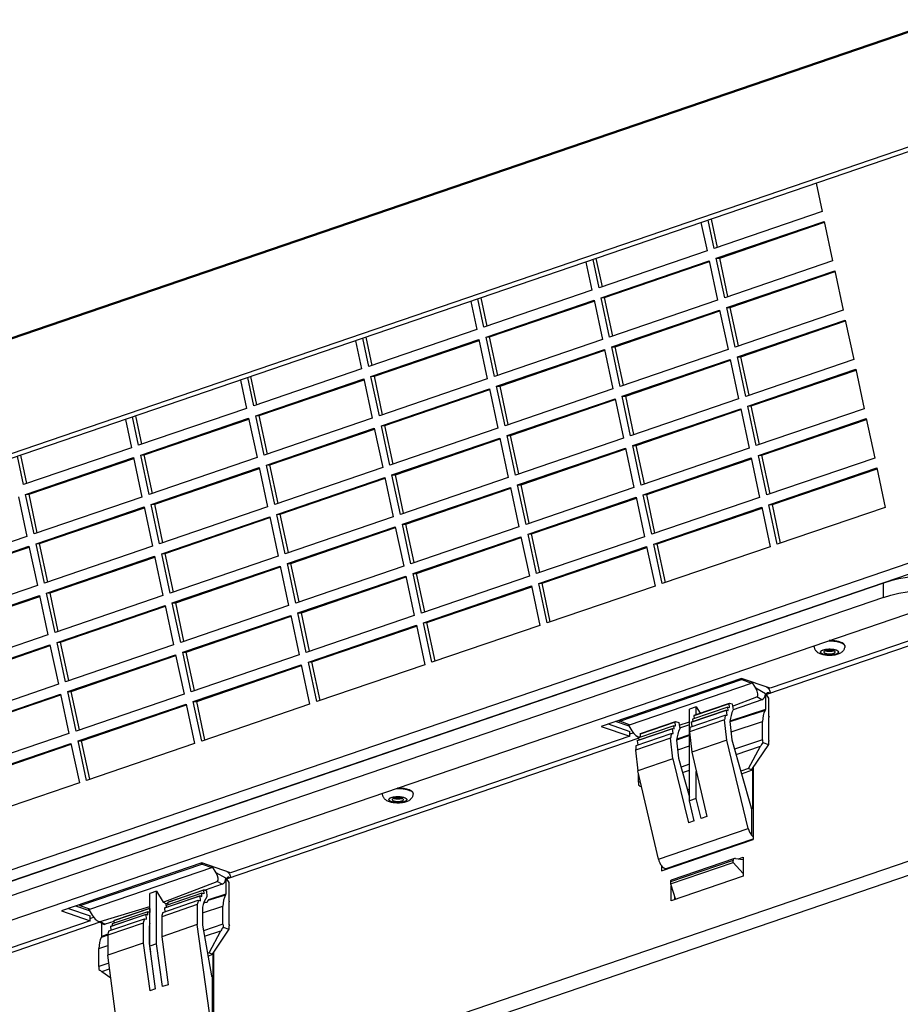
# Model space of a CAD drawing. Header units: inches. Extents: x 0 to 56.7, y 0 to 36.7.
# Tile 12 of 14: x 34.6 to 41.4, y 22.9 to 30.5. Entities that reach past the tile are written whole.
import ezdxf

# ---------------------------------------------------------------- set-up
doc = ezdxf.new("R2010")
doc.units = ezdxf.units.IN
doc.header["$LTSCALE"] = 3.116667
doc.header["$MEASUREMENT"] = 0
doc.layers.get('0').update_dxf_attribs({"linetype": 'CONTINUOUS'})

msp = doc.modelspace()

# ---------------------------------------------------------------- linework, layer by layer
at = {"color": 7, "linetype": 'Continuous'}
for p, q in [((41.7219, 30.4709), (30.7148, 26.7063)), ((30.7383, 26.7226), (41.7364, 30.4841)), ((41.7219, 29.5831), (29.07, 25.2559)), ((41.7441, 29.5532), (29.0922, 25.226)), ((40.7625, 29.2175), (40.8092, 28.9985)), ((40.8092, 28.9985), (39.974, 28.7129)), ((39.8716, 28.9128), (39.9183, 28.6939)), ((39.974, 28.7129), (39.9273, 28.9318)), ((39.9992, 28.7215), (39.9525, 28.9404)), ((39.9903, 28.6366), (40.8255, 28.9222)), ((40.0169, 28.6383), (40.8277, 28.9156)), ((40.8255, 28.9222), (40.8906, 28.6169)), ((39.9183, 28.6939), (39.0832, 28.4082)), ((38.9808, 28.6081), (39.0275, 28.3892)), ((39.0832, 28.4082), (39.0365, 28.6272)), ((39.1083, 28.4168), (39.0616, 28.6358)), ((39.0994, 28.3319), (39.9346, 28.6175)), ((39.1261, 28.3336), (39.9369, 28.6109)), ((39.9346, 28.6175), (39.9997, 28.3122)), ((39.9903, 28.6366), (40.0169, 28.6383)), ((40.0554, 28.3313), (39.9903, 28.6366)), ((40.0806, 28.3399), (40.0169, 28.6383)), ((40.8906, 28.6169), (40.0554, 28.3313)), ((40.0717, 28.2549), (40.9068, 28.5406)), ((40.0983, 28.2567), (40.9091, 28.534)), ((40.9068, 28.5406), (40.972, 28.2353)), ((39.0275, 28.3892), (38.1923, 28.1035)), ((38.09, 28.3034), (38.1366, 28.0845)), ((38.1923, 28.1035), (38.1456, 28.3225)), ((38.2175, 28.1121), (38.1708, 28.3311)), ((38.2086, 28.0272), (39.0438, 28.3128)), ((38.2352, 28.0289), (39.046, 28.3062)), ((39.0438, 28.3128), (39.1089, 28.0075)), ((39.0994, 28.3319), (39.1261, 28.3336)), ((39.1646, 28.0266), (39.0994, 28.3319)), ((39.1897, 28.0352), (39.1261, 28.3336)), ((39.9997, 28.3122), (39.1646, 28.0266)), ((39.1808, 27.9503), (40.016, 28.2359)), ((39.2075, 27.952), (40.0183, 28.2293)), ((40.016, 28.2359), (40.0811, 27.9306)), ((40.0717, 28.2549), (40.0983, 28.2567)), ((40.1368, 27.9496), (40.0717, 28.2549)), ((40.1619, 27.9582), (40.0983, 28.2567)), ((40.972, 28.2353), (40.1368, 27.9496)), ((40.1531, 27.8733), (40.9882, 28.159)), ((40.1797, 27.875), (40.9905, 28.1523)), ((40.9882, 28.159), (41.0534, 27.8537)), ((38.1366, 28.0845), (37.3015, 27.7988)), ((37.1991, 27.9987), (37.2458, 27.7798)), ((37.3015, 27.7988), (37.2548, 28.0178)), ((37.3266, 27.8074), (37.2799, 28.0264)), ((37.3178, 27.7225), (38.1529, 28.0082)), ((37.3444, 27.7242), (38.1552, 28.0015)), ((38.1529, 28.0082), (38.218, 27.7029)), ((38.2086, 28.0272), (38.2352, 28.0289)), ((38.2737, 27.7219), (38.2086, 28.0272)), ((38.2989, 27.7305), (38.2352, 28.0289)), ((39.1089, 28.0075), (38.2737, 27.7219)), ((38.29, 27.6456), (39.1252, 27.9312)), ((38.3166, 27.6473), (39.1274, 27.9246)), ((39.1252, 27.9312), (39.1903, 27.6259)), ((39.1808, 27.9503), (39.2075, 27.952)), ((39.246, 27.645), (39.1808, 27.9503)), ((39.2711, 27.6536), (39.2075, 27.952)), ((40.0811, 27.9306), (39.246, 27.645)), ((39.2622, 27.5686), (40.0974, 27.8543)), ((39.2889, 27.5703), (40.0997, 27.8477)), ((40.0974, 27.8543), (40.1625, 27.549)), ((40.1531, 27.8733), (40.1797, 27.875)), ((40.2182, 27.568), (40.1531, 27.8733)), ((40.2433, 27.5766), (40.1797, 27.875)), ((41.0534, 27.8537), (40.2182, 27.568)), ((37.2458, 27.7798), (36.4106, 27.4942)), ((40.2345, 27.4917), (41.0696, 27.7773)), ((40.2611, 27.4934), (41.0719, 27.7707)), ((41.0696, 27.7773), (41.1347, 27.472)), ((36.3083, 27.6941), (36.355, 27.4751)), ((36.4106, 27.4942), (36.3639, 27.7131)), ((36.4358, 27.5028), (36.3891, 27.7217)), ((36.4269, 27.4178), (37.2621, 27.7035)), ((36.4535, 27.4195), (37.2643, 27.6969)), ((37.2621, 27.7035), (37.3272, 27.3982)), ((37.3178, 27.7225), (37.3444, 27.7242)), ((37.3829, 27.4172), (37.3178, 27.7225)), ((37.408, 27.4258), (37.3444, 27.7242)), ((38.218, 27.7029), (37.3829, 27.4172)), ((37.3992, 27.3409), (38.2343, 27.6265)), ((37.4258, 27.3426), (38.2366, 27.6199)), ((38.2343, 27.6265), (38.2994, 27.3212)), ((38.29, 27.6456), (38.3166, 27.6473)), ((38.3551, 27.3403), (38.29, 27.6456)), ((38.3803, 27.3489), (38.3166, 27.6473)), ((39.1903, 27.6259), (38.3551, 27.3403)), ((38.3714, 27.2639), (39.2066, 27.5496)), ((38.398, 27.2657), (39.2088, 27.543)), ((39.2066, 27.5496), (39.2717, 27.2443)), ((39.2622, 27.5686), (39.2889, 27.5703)), ((39.3273, 27.2633), (39.2622, 27.5686)), ((39.3525, 27.2719), (39.2889, 27.5703)), ((40.1625, 27.549), (39.3273, 27.2633)), ((36.355, 27.4751), (35.5198, 27.1895)), ((39.3436, 27.187), (40.1788, 27.4726)), ((39.3702, 27.1887), (40.1811, 27.466)), ((40.1788, 27.4726), (40.2439, 27.1673)), ((40.2345, 27.4917), (40.2611, 27.4934)), ((40.2996, 27.1864), (40.2345, 27.4917)), ((40.3247, 27.195), (40.2611, 27.4934)), ((41.1347, 27.472), (40.2996, 27.1864)), ((35.4174, 27.3894), (35.4641, 27.1704)), ((35.5198, 27.1895), (35.4731, 27.4084)), ((35.5449, 27.1981), (35.4983, 27.417)), ((35.5361, 27.1131), (36.3712, 27.3988)), ((35.5627, 27.1149), (36.3735, 27.3922)), ((36.3712, 27.3988), (36.4364, 27.0935)), ((36.4269, 27.4178), (36.4535, 27.4195)), ((36.492, 27.1125), (36.4269, 27.4178)), ((36.5172, 27.1211), (36.4535, 27.4195)), ((37.3272, 27.3982), (36.492, 27.1125)), ((40.3159, 27.1101), (41.151, 27.3957)), ((40.3425, 27.1118), (41.1533, 27.3891)), ((41.151, 27.3957), (41.2161, 27.0904)), ((36.5083, 27.0362), (37.3435, 27.3218)), ((36.5349, 27.0379), (37.3457, 27.3152)), ((37.3435, 27.3218), (37.4086, 27.0165)), ((37.3992, 27.3409), (37.4258, 27.3426)), ((37.4643, 27.0356), (37.3992, 27.3409)), ((37.4894, 27.0442), (37.4258, 27.3426)), ((38.2994, 27.3212), (37.4643, 27.0356)), ((37.4805, 26.9593), (38.3157, 27.2449)), ((37.5072, 26.961), (38.318, 27.2383)), ((38.3157, 27.2449), (38.3808, 26.9396)), ((38.3714, 27.2639), (38.398, 27.2657)), ((38.4365, 26.9586), (38.3714, 27.2639)), ((38.4617, 26.9672), (38.398, 27.2657)), ((39.2717, 27.2443), (38.4365, 26.9586)), ((35.4641, 27.1704), (34.629, 26.8848)), ((38.4528, 26.8823), (39.2879, 27.168)), ((38.4794, 26.884), (39.2902, 27.1613)), ((39.2879, 27.168), (39.3531, 26.8627)), ((39.3436, 27.187), (39.3702, 27.1887)), ((39.4087, 26.8817), (39.3436, 27.187)), ((39.4339, 26.8903), (39.3702, 27.1887)), ((40.2439, 27.1673), (39.4087, 26.8817)), ((34.629, 26.8848), (34.5823, 27.1037)), ((34.6541, 26.8934), (34.6074, 27.1123)), ((34.6452, 26.8085), (35.4804, 27.0941)), ((34.6719, 26.8102), (35.4827, 27.0875)), ((35.4804, 27.0941), (35.5455, 26.7888)), ((35.5361, 27.1131), (35.5627, 27.1149)), ((35.6012, 26.8078), (35.5361, 27.1131)), ((35.6263, 26.8164), (35.5627, 27.1149)), ((36.4364, 27.0935), (35.6012, 26.8078)), ((39.425, 26.8054), (40.2602, 27.091)), ((39.4516, 26.8071), (40.2624, 27.0844)), ((40.2602, 27.091), (40.3253, 26.7857)), ((40.3159, 27.1101), (40.3425, 27.1118)), ((40.381, 26.8047), (40.3159, 27.1101)), ((40.4061, 26.8134), (40.3425, 27.1118)), ((41.2161, 27.0904), (40.381, 26.8047)), ((35.6175, 26.7315), (36.4526, 27.0172)), ((35.6441, 26.7332), (36.4549, 27.0105)), ((36.4526, 27.0172), (36.5177, 26.7119)), ((36.5083, 27.0362), (36.5349, 27.0379)), ((36.5734, 26.7309), (36.5083, 27.0362)), ((36.5986, 26.7395), (36.5349, 27.0379)), ((37.4086, 27.0165), (36.5734, 26.7309)), ((40.3973, 26.7284), (41.2324, 27.0141)), ((40.4239, 26.7301), (41.2347, 27.0074)), ((41.2324, 27.0141), (41.2975, 26.7088)), ((36.5897, 26.6546), (37.4249, 26.9402)), ((36.6163, 26.6563), (37.4271, 26.9336)), ((37.4249, 26.9402), (37.49, 26.6349)), ((37.4805, 26.9593), (37.5072, 26.961)), ((37.5457, 26.654), (37.4805, 26.9593)), ((37.5708, 26.6626), (37.5072, 26.961)), ((38.3808, 26.9396), (37.5457, 26.654)), ((37.5619, 26.5776), (38.3971, 26.8633)), ((37.5886, 26.5793), (38.3994, 26.8566)), ((38.3971, 26.8633), (38.4622, 26.558)), ((38.4528, 26.8823), (38.4794, 26.884)), ((38.5179, 26.577), (38.4528, 26.8823)), ((38.543, 26.5856), (38.4794, 26.884)), ((39.3531, 26.8627), (38.5179, 26.577)), ((34.5896, 26.7894), (34.6547, 26.4841)), ((34.6452, 26.8085), (34.6719, 26.8102)), ((34.7103, 26.5032), (34.6452, 26.8085)), ((34.7355, 26.5118), (34.6719, 26.8102)), ((35.5455, 26.7888), (34.7103, 26.5032)), ((38.5342, 26.5007), (39.3693, 26.7863)), ((38.5608, 26.5024), (39.3716, 26.7797)), ((39.3693, 26.7863), (39.4345, 26.481)), ((39.425, 26.8054), (39.4516, 26.8071)), ((39.4901, 26.5001), (39.425, 26.8054)), ((39.5153, 26.5087), (39.4516, 26.8071)), ((40.3253, 26.7857), (39.4901, 26.5001)), ((34.7266, 26.4268), (35.5618, 26.7125)), ((34.7532, 26.4285), (35.5641, 26.7059)), ((35.5618, 26.7125), (35.6269, 26.4072)), ((35.6175, 26.7315), (35.6441, 26.7332)), ((35.6826, 26.4262), (35.6175, 26.7315)), ((35.7077, 26.4348), (35.6441, 26.7332)), ((36.5177, 26.7119), (35.6826, 26.4262)), ((39.5064, 26.4237), (40.3416, 26.7094)), ((39.533, 26.4254), (40.3438, 26.7028)), ((40.3416, 26.7094), (40.4067, 26.4041)), ((40.3973, 26.7284), (40.4239, 26.7301)), ((40.4624, 26.4231), (40.3973, 26.7284)), ((40.4875, 26.4317), (40.4239, 26.7301)), ((41.2975, 26.7088), (40.4624, 26.4231)), ((35.6989, 26.3499), (36.534, 26.6355)), ((35.7255, 26.3516), (36.5363, 26.6289)), ((36.534, 26.6355), (36.5991, 26.3302)), ((36.5897, 26.6546), (36.6163, 26.6563)), ((36.6548, 26.3493), (36.5897, 26.6546)), ((36.68, 26.3579), (36.6163, 26.6563)), ((37.49, 26.6349), (36.6548, 26.3493)), ((36.6711, 26.2729), (37.5063, 26.5586)), ((36.6977, 26.2747), (37.5085, 26.552)), ((37.5063, 26.5586), (37.5714, 26.2533)), ((37.5619, 26.5776), (37.5886, 26.5793)), ((37.6271, 26.2723), (37.5619, 26.5776)), ((37.6522, 26.2809), (37.5886, 26.5793)), ((38.4622, 26.558), (37.6271, 26.2723)), ((34.6547, 26.4841), (33.8195, 26.1985)), ((37.6433, 26.196), (38.4785, 26.4816)), ((37.67, 26.1977), (38.4808, 26.475)), ((38.4785, 26.4816), (38.5436, 26.1763)), ((38.5342, 26.5007), (38.5608, 26.5024)), ((38.5993, 26.1954), (38.5342, 26.5007)), ((38.6244, 26.204), (38.5608, 26.5024)), ((39.4345, 26.481), (38.5993, 26.1954)), ((33.8358, 26.1221), (34.6709, 26.4078)), ((33.8624, 26.1239), (34.6732, 26.4012)), ((34.6709, 26.4078), (34.7361, 26.1025)), ((34.7266, 26.4268), (34.7532, 26.4285)), ((34.7917, 26.1215), (34.7266, 26.4268)), ((34.8169, 26.1301), (34.7532, 26.4285)), ((35.6269, 26.4072), (34.7917, 26.1215)), ((38.6156, 26.1191), (39.4507, 26.4047)), ((38.6422, 26.1208), (39.453, 26.3981)), ((39.4507, 26.4047), (39.5158, 26.0994)), ((39.5064, 26.4237), (39.533, 26.4254)), ((39.5715, 26.1184), (39.5064, 26.4237)), ((39.5967, 26.127), (39.533, 26.4254)), ((40.4067, 26.4041), (39.5715, 26.1184)), ((32.3052, 23.1418), (41.6325, 26.332)), ((34.808, 26.0452), (35.6432, 26.3308)), ((34.8346, 26.0469), (35.6454, 26.3242)), ((35.6432, 26.3308), (35.7083, 26.0255)), ((35.6989, 26.3499), (35.7255, 26.3516)), ((35.764, 26.0446), (35.6989, 26.3499)), ((35.7891, 26.0532), (35.7255, 26.3516)), ((36.5991, 26.3302), (35.764, 26.0446)), ((41.6736, 26.2572), (32.3706, 23.0754)), ((35.7803, 25.9683), (36.6154, 26.2539)), ((35.8069, 25.97), (36.6177, 26.2473)), ((36.6154, 26.2539), (36.6805, 25.9486)), ((36.6711, 26.2729), (36.6977, 26.2747)), ((36.7362, 25.9676), (36.6711, 26.2729)), ((36.7614, 25.9762), (36.6977, 26.2747)), ((37.5714, 26.2533), (36.7362, 25.9676)), ((36.7525, 25.8913), (37.5877, 26.177)), ((36.7791, 25.893), (37.5899, 26.1703)), ((37.5877, 26.177), (37.6528, 25.8716)), ((37.6433, 26.196), (37.67, 26.1977)), ((37.7084, 25.8907), (37.6433, 26.196)), ((37.7336, 25.8993), (37.67, 26.1977)), ((38.5436, 26.1763), (37.7084, 25.8907)), ((41.2838, 26.1223), (32.7652, 23.2087)), ((34.7361, 26.1025), (33.9009, 25.8168)), ((37.7247, 25.8144), (38.5599, 26.1)), ((37.7513, 25.8161), (38.5622, 26.0934)), ((38.5599, 26.1), (38.625, 25.7947)), ((38.6156, 26.1191), (38.6422, 26.1208)), ((38.6807, 25.8137), (38.6156, 26.1191)), ((38.7058, 25.8223), (38.6422, 26.1208)), ((39.5158, 26.0994), (38.6807, 25.8137)), ((41.2838, 26.0113), (41.2838, 26.1223)), ((41.2838, 26.0113), (32.7652, 23.0977)), ((33.9172, 25.7405), (34.7523, 26.0262)), ((33.9438, 25.7422), (34.7546, 26.0195)), ((34.7523, 26.0262), (34.8175, 25.7208)), ((34.808, 26.0452), (34.8346, 26.0469)), ((34.8731, 25.7399), (34.808, 26.0452)), ((34.8983, 25.7485), (34.8346, 26.0469)), ((35.7083, 26.0255), (34.8731, 25.7399)), ((34.8894, 25.6636), (35.7246, 25.9492)), ((34.916, 25.6653), (35.7268, 25.9426)), ((35.7246, 25.9492), (35.7897, 25.6439)), ((35.7803, 25.9683), (35.8069, 25.97)), ((35.8454, 25.6629), (35.7803, 25.9683)), ((35.8705, 25.6716), (35.8069, 25.97)), ((36.6805, 25.9486), (35.8454, 25.6629)), ((33.0435, 23.0025), (41.5622, 25.9161)), ((35.8616, 25.5866), (36.6968, 25.8723)), ((35.8883, 25.5883), (36.6991, 25.8656)), ((36.6968, 25.8723), (36.7619, 25.567)), ((36.7525, 25.8913), (36.7791, 25.893)), ((36.8176, 25.586), (36.7525, 25.8913)), ((36.8428, 25.5946), (36.7791, 25.893)), ((37.6528, 25.8716), (36.8176, 25.586)), ((36.8339, 25.5097), (37.669, 25.7953)), ((36.8605, 25.5114), (37.6713, 25.7887)), ((37.669, 25.7953), (37.7342, 25.49)), ((37.7247, 25.8144), (37.7513, 25.8161)), ((37.7898, 25.5091), (37.7247, 25.8144)), ((37.815, 25.5177), (37.7513, 25.8161)), ((38.625, 25.7947), (37.7898, 25.5091)), ((41.7571, 25.77), (40.4069, 25.3082)), ((34.8175, 25.7208), (33.9823, 25.4352)), ((41.7293, 25.7224), (40.3797, 25.2608)), ((33.9986, 25.3589), (34.8337, 25.6445)), ((34.0252, 25.3606), (34.836, 25.6379)), ((34.8337, 25.6445), (34.8988, 25.3392)), ((34.8894, 25.6636), (34.916, 25.6653)), ((34.9545, 25.3583), (34.8894, 25.6636)), ((34.9797, 25.3669), (34.916, 25.6653)), ((35.7897, 25.6439), (34.9545, 25.3583)), ((40.7481, 25.6348), (40.7481, 25.6367)), ((40.7481, 25.6348), (40.7482, 25.6357)), ((40.7482, 25.6357), (40.7485, 25.6378)), ((40.9153, 25.6734), (40.9075, 25.6745)), ((40.908, 25.6726), (40.9157, 25.6715)), ((40.9372, 25.6671), (40.9437, 25.6653)), ((40.9437, 25.6653), (40.9498, 25.6634)), ((40.9498, 25.6634), (40.9506, 25.6631)), ((40.9506, 25.6631), (40.9514, 25.6628)), ((40.9514, 25.6628), (40.9522, 25.6626)), ((40.9842, 25.6368), (40.9844, 25.6348)), ((40.9844, 25.6348), (40.9844, 25.6367)), ((34.9708, 25.2819), (35.806, 25.5676)), ((34.9974, 25.2836), (35.8082, 25.561)), ((35.806, 25.5676), (35.8711, 25.2623)), ((35.8616, 25.5866), (35.8883, 25.5883)), ((35.9268, 25.2813), (35.8616, 25.5866)), ((35.9519, 25.2899), (35.8883, 25.5883)), ((36.7619, 25.567), (35.9268, 25.2813)), ((40.8175, 25.5719), (40.8161, 25.5724)), ((40.915, 25.6053), (40.9164, 25.6048)), ((35.943, 25.205), (36.7782, 25.4906)), ((35.9697, 25.2067), (36.7805, 25.484)), ((36.7782, 25.4906), (36.8433, 25.1853)), ((36.8339, 25.5097), (36.8605, 25.5114)), ((36.899, 25.2044), (36.8339, 25.5097)), ((36.9241, 25.213), (36.8605, 25.5114)), ((37.7342, 25.49), (36.899, 25.2044)), ((40.1842, 25.3844), (39.0985, 25.013)), ((40.4069, 25.3082), (40.1842, 25.3844)), ((34.8988, 25.3392), (34.0637, 25.0536)), ((39.2433, 25.0537), (40.1842, 25.3755)), ((39.3186, 25.0253), (40.262, 25.3479)), ((40.1842, 25.3755), (40.1808, 25.3813)), ((40.1902, 25.3812), (40.1867, 25.3754)), ((40.1867, 25.3754), (40.262, 25.3479)), ((40.2619, 25.3567), (40.262, 25.3479)), ((40.296, 25.3082), (40.2683, 25.3545)), ((40.3708, 25.2651), (40.296, 25.3082)), ((34.08, 24.9772), (34.9151, 25.2629)), ((34.1066, 24.979), (34.9174, 25.2563)), ((34.9151, 25.2629), (34.9802, 24.9576)), ((34.9708, 25.2819), (34.9974, 25.2836)), ((35.0359, 24.9766), (34.9708, 25.2819)), ((35.0611, 24.9852), (34.9974, 25.2836)), ((35.8711, 25.2623), (35.0359, 24.9766)), ((40.115, 25.1689), (40.303, 25.2415)), ((40.3429, 25.2185), (40.303, 25.2415)), ((40.3708, 25.2651), (40.3708, 25.1429)), ((40.3796, 25.2611), (40.3796, 25.255)), ((40.3796, 25.255), (40.3935, 25.2317)), ((40.3819, 25.2705), (40.3935, 25.2749)), ((40.3935, 25.2749), (40.407, 25.2702)), ((40.3935, 25.2317), (40.3935, 25.0915)), ((35.0522, 24.9003), (35.8874, 25.1859)), ((35.0788, 24.902), (35.8896, 25.1793)), ((35.8874, 25.1859), (35.9525, 24.8806)), ((35.943, 25.205), (35.9697, 25.2067)), ((36.0082, 24.8997), (35.943, 25.205)), ((36.0333, 24.9083), (35.9697, 25.2067)), ((36.8433, 25.1853), (36.0082, 24.8997)), ((39.8344, 25.1652), (39.7824, 25.1475)), ((40.0786, 25.161), (39.8066, 25.068)), ((40.0897, 25.1886), (39.8173, 25.0954)), ((39.8199, 25.1002), (40.0925, 25.1934)), ((39.8344, 25.1051), (39.8344, 25.1652)), ((39.8344, 25.1652), (39.8647, 25.1155)), ((40.0817, 25.137), (40.0786, 25.161)), ((40.0786, 25.161), (40.0931, 25.1592)), ((40.0931, 25.1592), (40.0897, 25.1886)), ((40.0925, 25.1934), (40.112, 25.1874)), ((40.112, 25.1874), (40.1197, 25.14)), ((40.3429, 25.2185), (40.1196, 25.1404)), ((39.7824, 24.4357), (39.7824, 25.1475)), ((39.7877, 25.0077), (40.059, 25.1005)), ((40.0681, 25.1378), (39.7964, 25.0448)), ((39.7966, 25.0455), (40.0683, 25.1384)), ((39.8173, 25.0954), (39.8198, 25.0725)), ((40.059, 25.1005), (40.0746, 25.1003)), ((40.0746, 25.1003), (40.0681, 25.1378)), ((40.0682, 25.1383), (40.0683, 25.1384)), ((40.0682, 25.1381), (40.0682, 25.1382)), ((40.0683, 25.1384), (40.0817, 25.137)), ((40.3708, 25.1429), (40.0959, 25.0538)), ((40.3671, 25.1358), (40.096, 25.0479)), ((40.3671, 25.1358), (40.3708, 25.1429)), ((40.3935, 25.0915), (40.3995, 25.0848)), ((40.3995, 25.0848), (40.3935, 25.0822)), ((40.3935, 25.0822), (40.3935, 24.9065)), ((39.0985, 25.013), (39.3212, 24.9369)), ((39.1526, 25.0315), (39.3212, 24.9739)), ((39.315, 25.014), (39.2098, 25.05)), ((39.2361, 25.059), (39.2429, 25.053)), ((39.2394, 25.0601), (39.2433, 25.0537)), ((39.3186, 25.0253), (39.2433, 25.0528)), ((39.3055, 25.0301), (39.3356, 24.9797)), ((39.6611, 25.0182), (39.389, 24.9251)), ((39.6721, 25.0458), (39.3997, 24.9526)), ((39.4023, 24.9574), (39.6749, 25.0506)), ((39.6642, 24.9942), (39.6611, 25.0182)), ((39.6611, 25.0182), (39.6755, 25.0164)), ((39.6755, 25.0164), (39.6721, 25.0458)), ((39.6749, 25.0506), (39.6994, 25.043)), ((39.6994, 25.043), (39.7073, 24.9945)), ((39.7026, 25.0232), (39.7824, 25.0471)), ((39.7824, 25.0241), (39.7066, 24.9988)), ((40.0544, 25.064), (39.7832, 24.9712)), ((39.7966, 25.0455), (39.7964, 25.0448)), ((39.7964, 25.0448), (39.8018, 25.0125)), ((39.8066, 25.068), (39.8089, 25.0497)), ((40.0715, 24.9053), (40.0544, 25.064)), ((40.0956, 25.0513), (40.111, 24.9089)), ((40.1043, 24.9705), (40.3485, 25.0497)), ((40.3485, 24.9096), (40.3485, 25.0497)), ((34.9802, 24.9576), (34.1451, 24.6719)), ((39.3212, 24.9369), (36.2311, 23.88)), ((39.3212, 24.9369), (39.3212, 24.9739)), ((39.3212, 24.9548), (39.3467, 24.9635)), ((39.3701, 24.8649), (39.6415, 24.9577)), ((39.3932, 24.9266), (39.3762, 24.9364)), ((39.6505, 24.9949), (39.3788, 24.902)), ((39.379, 24.9026), (39.6507, 24.9956)), ((39.3973, 24.9317), (39.4019, 24.9331)), ((39.3973, 24.9317), (39.4013, 24.9294)), ((39.3997, 24.9526), (39.4022, 24.9297)), ((39.6415, 24.9577), (39.657, 24.9574)), ((39.657, 24.9574), (39.6505, 24.9949)), ((39.6506, 24.9955), (39.6507, 24.9956)), ((39.6506, 24.9952), (39.6506, 24.9954)), ((39.6507, 24.9956), (39.6642, 24.9942)), ((39.7824, 24.9427), (39.683, 24.9069)), ((39.7824, 24.9485), (39.6837, 24.9129)), ((39.7832, 24.9712), (39.7997, 24.8123)), ((34.1614, 24.5956), (34.9965, 24.8813)), ((34.188, 24.5973), (34.9988, 24.8746)), ((34.9965, 24.8813), (35.0616, 24.576)), ((35.0522, 24.9003), (35.0788, 24.902)), ((35.1173, 24.595), (35.0522, 24.9003)), ((35.1425, 24.6036), (35.0788, 24.902)), ((35.9525, 24.8806), (35.1173, 24.595)), ((39.39, 24.9223), (36.2038, 23.8326)), ((39.6368, 24.9212), (39.3656, 24.8284)), ((39.379, 24.9026), (39.3788, 24.902)), ((39.3788, 24.902), (39.3842, 24.8697)), ((39.389, 24.9251), (39.3913, 24.9068)), ((39.6539, 24.7624), (39.6368, 24.9212)), ((39.6829, 24.907), (39.6981, 24.7662)), ((39.6912, 24.8304), (39.7824, 24.8633)), ((40.0715, 24.9053), (39.7997, 24.8123)), ((40.2368, 24.2236), (40.0715, 24.9053)), ((40.111, 24.9089), (40.2588, 24.3819)), ((40.3485, 24.9096), (40.1311, 24.8372)), ((40.1428, 24.7953), (40.3328, 24.8586)), ((40.2405, 24.6868), (40.3328, 24.8586)), ((40.3935, 24.8723), (40.2635, 24.6789)), ((40.3495, 24.8873), (40.3935, 24.8723)), ((40.3935, 24.9065), (40.3995, 24.8998)), ((40.3995, 24.8998), (40.3935, 24.8972)), ((40.3935, 24.8972), (40.3935, 24.8723)), ((39.3656, 24.8284), (39.3821, 24.6695)), ((39.7997, 24.8123), (39.916, 24.3142)), ((39.6539, 24.7624), (39.3821, 24.6695)), ((39.6539, 24.7624), (39.7744, 24.2658)), ((39.6981, 24.7662), (39.7824, 24.4658)), ((39.7824, 24.7196), (39.7176, 24.6968)), ((39.5418, 23.9858), (39.3821, 24.6695)), ((39.388, 24.5811), (39.388, 24.6441)), ((39.7293, 24.6551), (39.7824, 24.6738)), ((39.8344, 24.4535), (39.8344, 24.6639)), ((40.2405, 24.6868), (40.1794, 24.6651)), ((40.1845, 24.6468), (40.2696, 24.6768)), ((40.2405, 24.6868), (40.2696, 24.6768)), ((40.2696, 24.6768), (40.2696, 24.381)), ((40.2747, 24.6955), (40.2747, 24.1372)), ((35.0616, 24.576), (34.2265, 24.2903)), ((39.4016, 24.5858), (39.388, 24.5811)), ((37.4075, 24.4931), (37.4079, 24.4952)), ((37.4075, 24.4923), (37.4075, 24.4941)), ((37.4075, 24.4923), (37.4075, 24.4931)), ((37.5746, 24.5309), (37.5668, 24.532)), ((37.5673, 24.5301), (37.575, 24.529)), ((37.5965, 24.5246), (37.603, 24.5228)), ((37.603, 24.5228), (37.6091, 24.5208)), ((37.6091, 24.5208), (37.6099, 24.5205)), ((37.6099, 24.5205), (37.6107, 24.5203)), ((37.6107, 24.5203), (37.6115, 24.52)), ((37.6436, 24.4942), (37.6437, 24.4923)), ((37.6437, 24.4923), (37.6437, 24.4941)), ((39.4107, 24.5432), (39.4115, 24.5435)), ((39.4107, 24.5432), (39.4118, 24.5424)), ((39.7824, 24.5268), (39.7667, 24.5217)), ((39.7716, 24.5042), (39.7824, 24.5078)), ((37.4769, 24.4294), (37.4755, 24.4298)), ((37.5743, 24.4627), (37.5757, 24.4622)), ((39.8344, 24.4535), (39.7824, 24.4357)), ((39.8186, 24.2809), (39.7824, 24.4357)), ((39.8718, 24.2991), (39.8344, 24.4535)), ((40.2696, 24.381), (40.2601, 24.379)), ((40.2635, 24.3757), (40.2635, 24.171)), ((39.8186, 24.2809), (39.7744, 24.2658)), ((39.916, 24.3142), (39.8718, 24.2991)), ((39.5418, 23.9858), (40.2368, 24.2236)), ((39.5648, 23.8944), (40.2747, 24.1372)), ((40.2737, 24.14), (39.5996, 23.9095)), ((33.9344, 21.3916), (41.7293, 24.0576)), ((41.7571, 23.955), (34.0179, 21.3081)), ((36.0084, 23.9561), (34.9227, 23.5848)), ((35.0674, 23.6254), (36.0084, 23.9473)), ((36.0084, 23.9473), (36.005, 23.953)), ((36.2311, 23.88), (36.0084, 23.9561)), ((36.0144, 23.953), (36.0109, 23.9472)), ((36.0109, 23.9472), (36.0862, 23.9197)), ((39.5648, 23.9366), (39.5648, 23.8944)), ((40.1204, 23.9748), (39.6356, 23.809)), ((39.6356, 23.7934), (40.1204, 23.9592)), ((40.1311, 23.9898), (39.64, 23.8218)), ((40.1204, 23.9592), (40.1204, 23.9748)), ((40.1981, 23.8741), (40.1204, 23.9592)), ((40.1397, 23.9906), (40.1981, 23.9833)), ((40.1623, 23.9878), (40.1981, 24)), ((40.1981, 24), (40.1981, 23.8521)), ((35.1427, 23.597), (36.0862, 23.9197)), ((36.0861, 23.9285), (36.0862, 23.9197)), ((36.1202, 23.88), (36.0925, 23.9263)), ((36.1949, 23.8369), (36.1202, 23.88)), ((39.5926, 23.9126), (39.5926, 23.9039)), ((39.5996, 23.9063), (39.5996, 23.9095)), ((35.7103, 23.6522), (36.1272, 23.8133)), ((36.1671, 23.7903), (36.0354, 23.7442)), ((36.1671, 23.7903), (36.1272, 23.8133)), ((36.1949, 23.8369), (36.1949, 23.7146)), ((36.2037, 23.8329), (36.2037, 23.8268)), ((36.2037, 23.8268), (36.2176, 23.8035)), ((36.2061, 23.8423), (36.2176, 23.8466)), ((36.2176, 23.8466), (36.2311, 23.842)), ((36.2176, 23.8035), (36.2176, 23.6632)), ((39.6356, 23.809), (39.6356, 23.7934)), ((39.6356, 23.7934), (39.6739, 23.6727)), ((40.1981, 23.8521), (39.6414, 23.6616)), ((35.6585, 23.737), (35.6066, 23.7193)), ((35.6066, 23.3106), (35.6066, 23.7193)), ((35.6585, 23.3283), (35.6585, 23.737)), ((35.6585, 23.737), (35.7103, 23.6522)), ((36.0087, 23.7206), (35.733, 23.6263)), ((36.0231, 23.7447), (35.7469, 23.6502)), ((35.7501, 23.6542), (36.0264, 23.7487)), ((36.0092, 23.6971), (36.0087, 23.7206)), ((36.0233, 23.716), (36.0087, 23.7206)), ((36.0231, 23.7447), (36.0233, 23.716)), ((36.0264, 23.7487), (36.0458, 23.739)), ((36.0458, 23.739), (36.0484, 23.6924)), ((36.1913, 23.7075), (36.0562, 23.6637)), ((36.1949, 23.7146), (36.0599, 23.6709)), ((36.1913, 23.7075), (36.1949, 23.7146)), ((39.6414, 23.6616), (39.6414, 23.7753)), ((35.0636, 23.6319), (35.0674, 23.6254)), ((35.9731, 23.633), (35.6986, 23.5391)), ((35.7071, 23.5729), (35.9819, 23.6669)), ((35.7341, 23.639), (35.7103, 23.6522)), ((35.9953, 23.7005), (35.72, 23.6064)), ((35.7203, 23.607), (35.9955, 23.7011)), ((35.7469, 23.6434), (35.7341, 23.639)), ((35.7341, 23.6267), (35.7341, 23.639)), ((35.7469, 23.6502), (35.7471, 23.6311)), ((35.9731, 23.633), (35.9731, 23.4783)), ((35.9819, 23.6669), (35.9978, 23.6635)), ((35.9953, 23.7005), (35.9955, 23.7011)), ((35.9978, 23.6635), (35.9953, 23.7005)), ((35.9955, 23.7011), (36.0092, 23.6971)), ((36.0599, 23.6709), (36.0562, 23.6637)), ((36.2176, 23.6632), (36.2237, 23.6565)), ((36.2237, 23.6565), (36.2176, 23.654)), ((36.2176, 23.654), (36.2176, 23.4783)), ((39.6692, 23.6711), (39.6692, 23.6875)), ((34.9227, 23.5848), (35.1454, 23.5086)), ((34.9767, 23.6033), (35.1454, 23.5456)), ((35.1392, 23.5858), (35.034, 23.6218)), ((35.0602, 23.6308), (35.067, 23.6248)), ((35.1427, 23.597), (35.0674, 23.6246)), ((35.1296, 23.6018), (35.1598, 23.5515)), ((35.2214, 23.5035), (35.6066, 23.6189)), ((35.5777, 23.5577), (35.3024, 23.4636)), ((35.3027, 23.4641), (35.5779, 23.5583)), ((35.5911, 23.5778), (35.3154, 23.4835)), ((35.6055, 23.6018), (35.3293, 23.5074)), ((35.3326, 23.5114), (35.6066, 23.6051)), ((35.5777, 23.5577), (35.5779, 23.5583)), ((35.5802, 23.5207), (35.5777, 23.5577)), ((35.5779, 23.5583), (35.5916, 23.5543)), ((35.5916, 23.5543), (35.5911, 23.5778)), ((35.6057, 23.5732), (35.5911, 23.5778)), ((35.6055, 23.6018), (35.6057, 23.5732)), ((35.7203, 23.607), (35.72, 23.6064)), ((35.72, 23.6064), (35.7219, 23.5779)), ((35.733, 23.6263), (35.7333, 23.6114)), ((36.0139, 23.57), (36.1727, 23.6214)), ((36.0139, 23.6127), (36.0139, 23.4738)), ((36.1727, 23.4813), (36.1727, 23.6214)), ((35.1454, 23.5086), (33.7952, 23.0469)), ((35.2209, 23.4964), (33.9344, 23.0564)), ((35.1454, 23.5086), (35.1454, 23.5456)), ((35.1454, 23.5266), (35.1709, 23.5353)), ((35.2465, 23.4816), (35.2003, 23.5082)), ((35.2214, 23.5035), (35.2614, 23.4805)), ((35.2345, 23.3862), (35.2345, 23.4885)), ((35.3293, 23.5032), (35.2614, 23.4805)), ((35.5555, 23.4901), (35.281, 23.3963)), ((35.2896, 23.4301), (35.5643, 23.524)), ((35.3154, 23.4835), (35.3157, 23.4686)), ((35.3293, 23.5074), (35.3295, 23.4883)), ((35.5555, 23.4901), (35.5555, 23.3355)), ((35.5643, 23.524), (35.5802, 23.5207)), ((35.6986, 23.5391), (35.6986, 23.3844)), ((36.1727, 23.4813), (36.0215, 23.431)), ((35.2825, 23.4035), (35.2345, 23.3862)), ((35.3027, 23.4641), (35.3025, 23.4636)), ((35.3025, 23.4636), (35.3043, 23.4351)), ((35.6013, 23.4674), (35.6013, 23.3301)), ((35.6013, 23.4332), (35.6066, 23.4351)), ((35.9731, 23.4783), (35.6986, 23.3844)), ((36.0674, 22.7952), (35.9731, 23.4783)), ((36.0139, 23.4738), (36.0827, 23.0824)), ((36.0291, 23.3878), (36.157, 23.4304)), ((36.0647, 23.2586), (36.157, 23.4304)), ((36.2176, 23.4441), (36.0877, 23.2507)), ((36.1736, 23.4591), (36.2176, 23.4441)), ((36.2176, 23.4783), (36.2237, 23.4716)), ((36.2237, 23.4716), (36.2176, 23.469)), ((36.2176, 23.469), (36.2176, 23.4441)), ((35.2812, 23.3972), (35.2309, 23.3791)), ((35.2345, 23.3862), (35.2309, 23.3791)), ((35.281, 23.3963), (35.281, 23.2416)), ((35.5555, 23.3355), (35.281, 23.2416)), ((35.5555, 23.3355), (35.6067, 22.9648)), ((35.6013, 23.3301), (35.6124, 23.2665)), ((35.6585, 23.3283), (35.6066, 23.3106)), ((35.7041, 22.9981), (35.6585, 23.3283)), ((35.6986, 23.3844), (35.748, 23.0132)), ((35.2122, 23.293), (35.281, 23.3178)), ((35.2122, 23.1528), (35.2122, 23.293)), ((35.6506, 22.9798), (35.6066, 23.3106)), ((35.609, 23.2923), (35.608, 23.2919)), ((36.0647, 23.2586), (36.0525, 23.2543)), ((36.0647, 23.2586), (36.0938, 23.2486)), ((36.0989, 23.2673), (36.0989, 22.709)), ((35.2893, 23.1799), (35.2122, 23.1528)), ((35.3721, 22.5574), (35.281, 23.2416)), ((36.0559, 23.2352), (36.0938, 23.2486)), ((36.0938, 23.2486), (36.0938, 23.0804)), ((35.2349, 23.115), (35.2951, 23.1361)), ((35.2349, 23.115), (35.3044, 23.0659)), ((36.0938, 23.0804), (36.0839, 23.079)), ((36.0877, 23.0751), (36.0877, 22.7452)), ((35.6506, 22.9798), (35.6067, 22.9648)), ((35.748, 23.0132), (35.7041, 22.9981))]:
    msp.add_line(p, q, dxfattribs=at)
for points in [[(42.2304, 26.1223), (42.1736, 26.1396), (42.1126, 26.1544), (42.0468, 26.1668), (41.9775, 26.1766), (41.9055, 26.1836), (41.8317, 26.1879), (41.7571, 26.1893), (41.6825, 26.1879), (41.6087, 26.1836), (41.5367, 26.1766), (41.4675, 26.1668), (41.4016, 26.1544), (41.3406, 26.1396), (41.2838, 26.1223)], [(41.2838, 26.0113), (41.3406, 26.0286), (41.4016, 26.0434), (41.4675, 26.0558), (41.5367, 26.0656), (41.6087, 26.0726), (41.6825, 26.0769), (41.7571, 26.0783), (41.8317, 26.0769), (41.9055, 26.0726), (41.9775, 26.0656), (42.0468, 26.0558), (42.1126, 26.0434), (42.1736, 26.0286), (42.2304, 26.0113)], [(40.8016, 25.5716), (40.7945, 25.5743), (40.7881, 25.5772), (40.7823, 25.5802), (40.7771, 25.5835), (40.7724, 25.587), (40.7681, 25.5906), (40.7643, 25.5945), (40.7609, 25.5984), (40.758, 25.6026), (40.7554, 25.6068), (40.7532, 25.6112), (40.7514, 25.6157), (40.75, 25.6204), (40.749, 25.6251), (40.7484, 25.63), (40.7481, 25.6348)], [(40.9844, 25.6348), (40.9842, 25.6298), (40.9835, 25.6248), (40.9824, 25.6198), (40.9808, 25.6148), (40.9787, 25.61), (40.9762, 25.6052), (40.9732, 25.6005), (40.9696, 25.596), (40.9655, 25.5917), (40.961, 25.5877), (40.956, 25.5839), (40.9504, 25.5803), (40.9442, 25.5771), (40.9374, 25.574), (40.93, 25.5713), (40.9221, 25.5689), (40.9144, 25.567), (40.9067, 25.5655), (40.8992, 25.5643), (40.8917, 25.5634), (40.8842, 25.5627), (40.8767, 25.5623), (40.8692, 25.5621), (40.8617, 25.5621), (40.8543, 25.5623), (40.8468, 25.5628), (40.8394, 25.5635), (40.8319, 25.5645), (40.8244, 25.5657), (40.8169, 25.5673), (40.8093, 25.5692), (40.8016, 25.5716)], [(40.8577, 25.6751), (40.8588, 25.6752), (40.8671, 25.6752), (40.8755, 25.6751), (40.8838, 25.6748), (40.892, 25.6743)], [(40.8914, 25.6762), (40.8831, 25.6767), (40.8747, 25.677), (40.8663, 25.6771), (40.8633, 25.677)], [(40.9075, 25.6745), (40.8995, 25.6754), (40.8914, 25.6762)], [(40.892, 25.6743), (40.9001, 25.6735), (40.908, 25.6726)], [(40.937, 25.669), (40.9301, 25.6707), (40.9228, 25.6721), (40.9153, 25.6734)], [(40.9157, 25.6715), (40.9231, 25.6702), (40.9303, 25.6688), (40.9372, 25.6671)], [(40.9498, 25.6652), (40.9436, 25.6672), (40.937, 25.669)], [(40.9844, 25.6367), (40.9841, 25.6395), (40.9832, 25.6424), (40.9817, 25.6452), (40.9796, 25.648), (40.977, 25.6508), (40.9738, 25.6534), (40.97, 25.656), (40.9657, 25.6585), (40.9608, 25.6609), (40.9555, 25.6631), (40.9498, 25.6652)], [(40.9522, 25.6626), (40.9577, 25.6604), (40.9628, 25.6581), (40.9673, 25.6557), (40.9714, 25.6532), (40.9749, 25.6507), (40.9779, 25.648), (40.9804, 25.6453), (40.9822, 25.6425), (40.9835, 25.6397), (40.9842, 25.6368)], [(40.8161, 25.5724), (40.8124, 25.5739), (40.8091, 25.5754), (40.8062, 25.5771), (40.8036, 25.5788), (40.8015, 25.5806), (40.7998, 25.5824), (40.7985, 25.5843), (40.7977, 25.5862), (40.7974, 25.5881), (40.7975, 25.5901), (40.7981, 25.592), (40.7991, 25.5939), (40.8007, 25.5958), (40.8026, 25.5976), (40.805, 25.5994), (40.8078, 25.601), (40.8109, 25.6026), (40.8145, 25.6041), (40.8183, 25.6055), (40.8225, 25.6068), (40.827, 25.608), (40.8318, 25.609), (40.8368, 25.6099), (40.8419, 25.6106), (40.8473, 25.6112), (40.8527, 25.6117), (40.8583, 25.612), (40.8639, 25.6121), (40.8696, 25.6121), (40.8752, 25.612), (40.8807, 25.6116), (40.8861, 25.6112), (40.8915, 25.6105), (40.8966, 25.6097), (40.9016, 25.6088), (40.9063, 25.6078), (40.9108, 25.6066), (40.915, 25.6053)], [(40.9164, 25.6048), (40.9201, 25.6033), (40.9234, 25.6018), (40.9264, 25.6001), (40.9289, 25.5984), (40.9311, 25.5966), (40.9328, 25.5948), (40.934, 25.5929), (40.9348, 25.591), (40.9351, 25.589), (40.935, 25.5871), (40.9344, 25.5852), (40.9334, 25.5833), (40.9319, 25.5814), (40.9299, 25.5796), (40.9275, 25.5778), (40.9248, 25.5761), (40.9216, 25.5746), (40.9181, 25.5731), (40.9142, 25.5717), (40.91, 25.5704), (40.9055, 25.5692), (40.9007, 25.5682), (40.8958, 25.5673), (40.8906, 25.5665), (40.8853, 25.5659), (40.8798, 25.5655), (40.8742, 25.5652), (40.8686, 25.565), (40.863, 25.5651), (40.8573, 25.5652), (40.8518, 25.5655), (40.8464, 25.566), (40.8411, 25.5667), (40.8359, 25.5674), (40.8309, 25.5684), (40.8262, 25.5694), (40.8217, 25.5706), (40.8175, 25.5719)], [(40.8969, 25.5991), (40.8939, 25.6), (40.8907, 25.6008), (40.8873, 25.6015), (40.8838, 25.6021), (40.88, 25.6026), (40.8762, 25.603), (40.8723, 25.6033), (40.8683, 25.6034), (40.8643, 25.6034), (40.8603, 25.6033), (40.8564, 25.603), (40.8525, 25.6026), (40.8488, 25.6021), (40.8452, 25.6015), (40.8418, 25.6008), (40.8386, 25.6), (40.8356, 25.5991), (40.8329, 25.598), (40.8305, 25.597), (40.8284, 25.5958), (40.8266, 25.5946), (40.8252, 25.5933), (40.8241, 25.592), (40.8234, 25.5906), (40.823, 25.5893), (40.823, 25.5886)], [(40.823, 25.5886), (40.823, 25.5879), (40.8234, 25.5866), (40.8241, 25.5852), (40.8252, 25.5839), (40.8266, 25.5826), (40.8284, 25.5814), (40.8305, 25.5802), (40.8329, 25.5791), (40.8356, 25.5781)], [(40.8356, 25.5966), (40.8329, 25.5976), (40.8325, 25.5978)], [(40.9, 25.5978), (40.8996, 25.5976), (40.8969, 25.5966), (40.8939, 25.5957), (40.8907, 25.5949), (40.8873, 25.5941), (40.8838, 25.5935), (40.88, 25.593), (40.8762, 25.5927), (40.8723, 25.5924), (40.8683, 25.5923), (40.8643, 25.5923), (40.8603, 25.5924), (40.8564, 25.5927), (40.8526, 25.593), (40.8488, 25.5935), (40.8452, 25.5941), (40.8418, 25.5949), (40.8386, 25.5957), (40.8356, 25.5966)], [(40.8356, 25.5781), (40.8386, 25.5772), (40.8418, 25.5764), (40.8452, 25.5757), (40.8488, 25.575), (40.8525, 25.5745), (40.8563, 25.5742), (40.8602, 25.5739), (40.8642, 25.5738), (40.8682, 25.5738), (40.8722, 25.5739), (40.8762, 25.5742), (40.88, 25.5745), (40.8838, 25.575), (40.8874, 25.5757), (40.8908, 25.5764), (40.8939, 25.5772), (40.8969, 25.5781), (40.8996, 25.5791), (40.902, 25.5802), (40.9041, 25.5814), (40.9059, 25.5826), (40.9073, 25.5839), (40.9084, 25.5852), (40.9091, 25.5865), (40.9095, 25.5879), (40.9096, 25.5886)], [(40.9096, 25.5886), (40.9095, 25.5893), (40.9092, 25.5906), (40.9084, 25.592), (40.9073, 25.5933), (40.9059, 25.5946), (40.9041, 25.5958), (40.902, 25.597), (40.8996, 25.598), (40.8969, 25.5991)], [(40.1842, 25.3755), (40.1846, 25.3756), (40.185, 25.3756), (40.1855, 25.3756), (40.1859, 25.3756), (40.1863, 25.3756), (40.1867, 25.3754)], [(40.3791, 25.3166), (40.3847, 25.3139), (40.3898, 25.3101), (40.3946, 25.305), (40.3988, 25.2991), (40.4022, 25.2923)], [(40.3796, 25.2611), (40.3797, 25.264), (40.3802, 25.2666), (40.3811, 25.269), (40.3822, 25.2711), (40.3836, 25.2728), (40.3853, 25.2741), (40.3868, 25.2749)], [(40.3868, 25.2749), (40.3872, 25.275), (40.3892, 25.2754), (40.3913, 25.2754), (40.3935, 25.2749)], [(40.4022, 25.2923), (40.4048, 25.2851), (40.4063, 25.2777), (40.4069, 25.2701)], [(40.0681, 25.1378), (40.0681, 25.1379), (40.0682, 25.138)], [(39.2429, 25.053), (39.2428, 25.0531), (39.2427, 25.0532), (39.2428, 25.0534), (39.243, 25.0535), (39.2433, 25.0537)], [(39.2433, 25.0528), (39.243, 25.0529), (39.2429, 25.053)], [(39.6505, 24.9949), (39.6505, 24.995), (39.6506, 24.9951)], [(37.461, 24.429), (37.4538, 24.4317), (37.4474, 24.4346), (37.4417, 24.4376), (37.4365, 24.4409), (37.4317, 24.4444), (37.4275, 24.4481), (37.4236, 24.4519), (37.4203, 24.4559), (37.4173, 24.46), (37.4147, 24.4642), (37.4126, 24.4686), (37.4108, 24.4732), (37.4093, 24.4778), (37.4083, 24.4826), (37.4077, 24.4874), (37.4075, 24.4923)], [(37.4755, 24.4298), (37.4718, 24.4313), (37.4684, 24.4329), (37.4655, 24.4345), (37.4629, 24.4362), (37.4608, 24.438), (37.4591, 24.4399), (37.4579, 24.4417), (37.4571, 24.4436), (37.4567, 24.4456), (37.4568, 24.4475), (37.4574, 24.4494), (37.4585, 24.4513), (37.46, 24.4532), (37.4619, 24.455), (37.4643, 24.4568), (37.4671, 24.4585), (37.4703, 24.4601), (37.4738, 24.4616), (37.4777, 24.4629), (37.4819, 24.4642), (37.4864, 24.4654), (37.4911, 24.4664), (37.4961, 24.4673), (37.5013, 24.4681), (37.5066, 24.4687), (37.5121, 24.4691), (37.5176, 24.4694), (37.5233, 24.4696), (37.5289, 24.4696), (37.5345, 24.4694), (37.54, 24.4691), (37.5455, 24.4686), (37.5508, 24.4679), (37.556, 24.4672), (37.5609, 24.4662), (37.5657, 24.4652), (37.5701, 24.464), (37.5743, 24.4627)], [(37.6437, 24.4923), (37.6435, 24.4873), (37.6428, 24.4823), (37.6417, 24.4772), (37.6401, 24.4723), (37.6381, 24.4674), (37.6356, 24.4627), (37.6325, 24.458), (37.6289, 24.4534), (37.6249, 24.4491), (37.6203, 24.4451), (37.6153, 24.4413), (37.6097, 24.4378), (37.6036, 24.4345), (37.5968, 24.4315), (37.5893, 24.4287), (37.5814, 24.4263), (37.5737, 24.4244), (37.5661, 24.4229), (37.5585, 24.4217), (37.551, 24.4208), (37.5435, 24.4201), (37.536, 24.4197), (37.5285, 24.4195), (37.5211, 24.4195), (37.5136, 24.4198), (37.5061, 24.4202), (37.4987, 24.421), (37.4912, 24.4219), (37.4838, 24.4232), (37.4762, 24.4247), (37.4686, 24.4267), (37.461, 24.429)], [(37.517, 24.5325), (37.5181, 24.5326), (37.5265, 24.5327), (37.5348, 24.5325), (37.5431, 24.5322), (37.5513, 24.5317)], [(37.5507, 24.5336), (37.5424, 24.5341), (37.534, 24.5344), (37.5256, 24.5345), (37.5227, 24.5345)], [(37.5668, 24.532), (37.5589, 24.5329), (37.5507, 24.5336)], [(37.5513, 24.5317), (37.5594, 24.531), (37.5673, 24.5301)], [(37.5964, 24.5265), (37.5894, 24.5281), (37.5822, 24.5296), (37.5746, 24.5309)], [(37.575, 24.529), (37.5825, 24.5277), (37.5897, 24.5262), (37.5965, 24.5246)], [(37.6091, 24.5227), (37.6029, 24.5246), (37.5964, 24.5265)], [(37.6437, 24.4941), (37.6434, 24.497), (37.6425, 24.4998), (37.641, 24.5027), (37.639, 24.5054), (37.6363, 24.5082), (37.6331, 24.5109), (37.6293, 24.5134), (37.625, 24.5159), (37.6202, 24.5183), (37.6149, 24.5206), (37.6091, 24.5227)], [(37.6115, 24.52), (37.617, 24.5178), (37.6221, 24.5156), (37.6267, 24.5132), (37.6307, 24.5107), (37.6343, 24.5081), (37.6373, 24.5054), (37.6397, 24.5027), (37.6416, 24.4999), (37.6429, 24.4971), (37.6436, 24.4942)], [(37.5757, 24.4622), (37.5794, 24.4607), (37.5827, 24.4592), (37.5857, 24.4575), (37.5883, 24.4558), (37.5904, 24.454), (37.5921, 24.4522), (37.5933, 24.4503), (37.5941, 24.4484), (37.5945, 24.4465), (37.5944, 24.4445), (37.5938, 24.4426), (37.5927, 24.4407), (37.5912, 24.4388), (37.5893, 24.437), (37.5869, 24.4353), (37.5841, 24.4336), (37.5809, 24.432), (37.5774, 24.4305), (37.5735, 24.4291), (37.5693, 24.4278), (37.5648, 24.4266), (37.5601, 24.4256), (37.5551, 24.4247), (37.5499, 24.424), (37.5446, 24.4234), (37.5391, 24.4229), (37.5336, 24.4226), (37.5279, 24.4225), (37.5223, 24.4225), (37.5167, 24.4227), (37.5112, 24.423), (37.5057, 24.4235), (37.5004, 24.4241), (37.4952, 24.4249), (37.4903, 24.4258), (37.4855, 24.4268), (37.4811, 24.428), (37.4769, 24.4294)], [(37.5562, 24.4565), (37.5533, 24.4574), (37.5501, 24.4582), (37.5467, 24.459), (37.5431, 24.4596), (37.5394, 24.4601), (37.5355, 24.4604), (37.5316, 24.4607), (37.5276, 24.4608), (37.5236, 24.4608), (37.5196, 24.4607), (37.5157, 24.4604), (37.5118, 24.4601), (37.5081, 24.4596), (37.5045, 24.459), (37.5011, 24.4582), (37.4979, 24.4574), (37.495, 24.4565), (37.4923, 24.4555), (37.4899, 24.4544), (37.4878, 24.4532), (37.486, 24.452), (37.4845, 24.4507), (37.4834, 24.4494), (37.4827, 24.4481), (37.4823, 24.4467), (37.4823, 24.446)], [(37.4823, 24.446), (37.4823, 24.4453), (37.4827, 24.444), (37.4834, 24.4427), (37.4845, 24.4413), (37.486, 24.4401), (37.4877, 24.4388), (37.4899, 24.4377), (37.4923, 24.4366), (37.495, 24.4355)], [(37.495, 24.454), (37.4923, 24.4551), (37.4918, 24.4553)], [(37.5594, 24.4553), (37.5589, 24.455), (37.5562, 24.454), (37.5533, 24.4531), (37.5501, 24.4523), (37.5467, 24.4516), (37.5431, 24.451), (37.5394, 24.4505), (37.5355, 24.4501), (37.5316, 24.4498), (37.5276, 24.4497), (37.5236, 24.4497), (37.5197, 24.4498), (37.5158, 24.4501), (37.5119, 24.4505), (37.5082, 24.451), (37.5046, 24.4516), (37.5012, 24.4523), (37.498, 24.4531), (37.495, 24.454)], [(37.495, 24.4355), (37.4979, 24.4346), (37.5011, 24.4338), (37.5045, 24.4331), (37.5081, 24.4325), (37.5118, 24.432), (37.5157, 24.4316), (37.5196, 24.4313), (37.5235, 24.4312), (37.5276, 24.4312), (37.5316, 24.4313), (37.5355, 24.4316), (37.5394, 24.432), (37.5431, 24.4325), (37.5467, 24.4331), (37.5501, 24.4338), (37.5533, 24.4346), (37.5562, 24.4355), (37.5589, 24.4366), (37.5613, 24.4376), (37.5634, 24.4388), (37.5652, 24.44), (37.5667, 24.4413), (37.5677, 24.4426), (37.5685, 24.444), (37.5689, 24.4453), (37.5689, 24.446)], [(37.5689, 24.446), (37.5689, 24.4467), (37.5685, 24.448), (37.5678, 24.4494), (37.5667, 24.4507), (37.5652, 24.452), (37.5635, 24.4532), (37.5613, 24.4544), (37.5589, 24.4555), (37.5562, 24.4565)], [(40.2747, 24.16), (40.2736, 24.1608), (40.2685, 24.1656), (40.2635, 24.171)], [(36.0084, 23.9473), (36.0088, 23.9474), (36.0092, 23.9474), (36.0096, 23.9474), (36.0101, 23.9474), (36.0105, 23.9473), (36.0109, 23.9472)], [(36.2033, 23.8884), (36.2088, 23.8857), (36.214, 23.8819), (36.2188, 23.8768), (36.2229, 23.8708), (36.2264, 23.8641)], [(36.2264, 23.8641), (36.2289, 23.8569), (36.2305, 23.8495), (36.2311, 23.8419)], [(39.5676, 23.9329), (39.5725, 23.9276), (39.5776, 23.9228), (39.5829, 23.9185), (39.5884, 23.9149)], [(39.5884, 23.9149), (39.594, 23.9119), (39.5996, 23.9095)], [(36.2037, 23.8329), (36.2039, 23.8358), (36.2044, 23.8384), (36.2052, 23.8408), (36.2064, 23.8429), (36.2078, 23.8446), (36.2095, 23.8459), (36.211, 23.8467)], [(36.211, 23.8467), (36.2113, 23.8468), (36.2133, 23.8472), (36.2154, 23.8472), (36.2176, 23.8466)], [(35.9953, 23.7006), (35.9954, 23.7007), (35.9954, 23.7008)], [(35.0671, 23.6248), (35.067, 23.6248), (35.0669, 23.625), (35.067, 23.6252), (35.0671, 23.6253), (35.0674, 23.6254)], [(35.0674, 23.6246), (35.0671, 23.6247), (35.0671, 23.6248)], [(35.5778, 23.5578), (35.5778, 23.5579), (35.5778, 23.558)]]:
    msp.add_lwpolyline(points, dxfattribs=at)
for centre, major_axis, ratio, start_param, end_param in [((40.2682, 25.2987), (-0.0372, 0.0559), 0.426208, -3.235935, -1.682592), ((40.3424, 25.2559), (0.0126, 0.0377), 0.671644, -2.661778, -1.108435), ((40.2961, 24.9534), (-0.1127, 0.3181), 0.676017, 0.511851, 0.533188), ((40.0166, 24.8578), (-0.1059, 0.3205), 0.652824, 0.526076, 0.547413), ((40.2961, 24.9534), (-0.1127, 0.3181), 0.676017, 0.869109, 0.990761), ((40.2961, 24.9533), (-0.0938, 0.2646), 0.676017, 0.579605, 0.96728), ((40.4877, 25.002), (-0.0637, 0.1863), 0.664473, 0.571665, 1.095182), ((39.8785, 24.8105), (-0.1127, 0.3181), 0.676017, 0.511851, 0.533188), ((40.0166, 24.8578), (-0.1059, 0.3205), 0.652824, 0.883334, 1.004986), ((39.3634, 24.9892), (-0.0372, 0.0559), 0.426208, 1.459, 3.012344), ((39.599, 24.7149), (-0.1059, 0.3205), 0.652824, 0.526076, 0.547413), ((39.8785, 24.8105), (-0.1127, 0.3181), 0.676017, 0.869109, 0.990761), ((39.8784, 24.8106), (-0.0915, 0.2581), 0.676017, 0.569953, 0.963942), ((39.599, 24.7149), (-0.1059, 0.3205), 0.652824, 0.883334, 1.004986), ((40.5077, 24.8686), (0.1912, 0.2292), 0.467651, -4.416485, -4.29952), ((40.4877, 24.8619), (-0.0637, 0.1863), 0.664541, 1.09532, 1.213938), ((39.5273, 24.5335), (-0.0637, 0.1863), 0.664541, 1.09532, 1.213938), ((39.5079, 24.5267), (0.2137, -0.1319), 0.15804, -2.060264, -1.943299), ((40.2641, 24.3829), (-0.00263, 0.00746), 0.672917, 1.473502, 2.567861), ((40.2641, 24.3829), (-0.00254, 0.00749), 0.662127, -3.219299, -2.044079), ((40.2972, 24.2308), (-0.0297, 0.0837), 0.676017, 1.419613, 2.103515), ((39.6001, 23.9923), (-0.0279, 0.0843), 0.652824, 1.433838, 2.117739), ((40.1401, 23.972), (0.0169, -0.0119), 0.853262, 8.411417, 9.96476), ((36.0924, 23.8704), (-0.0372, 0.0559), 0.426208, -3.235935, -1.682592), ((36.1666, 23.8277), (0.0126, 0.0377), 0.671644, -2.661778, -1.108435), ((39.6437, 23.8023), (-0.0032, 0.0197), 0.37801, 0.063145, 1.158579), ((36.2088, 23.4791), (-0.1127, 0.3181), 0.676017, 0.366988, 0.388326), ((36.3119, 23.5738), (-0.0637, 0.1863), 0.664473, 0.571665, 1.095182), ((35.9263, 23.3824), (-0.1059, 0.3205), 0.652824, 0.381213, 0.40255), ((36.2088, 23.4791), (-0.1127, 0.3181), 0.676017, 0.724247, 0.845898), ((36.2089, 23.4791), (-0.0938, 0.2647), 0.676017, 6.718025, 7.105666), ((32.6053, 22.3722), (3.9653, 1.3664), 0.043204, 0.503145, 0.516899), ((36.1789, 23.5307), (-0.0659, 0.1855), 0.676097, 0.563784, 0.647174), ((35.7912, 23.3363), (-0.1127, 0.3181), 0.676017, 0.38119, 0.388326), ((35.9263, 23.3824), (-0.1059, 0.3205), 0.652824, 0.738471, 0.860123), ((35.1876, 23.561), (-0.0372, 0.0559), 0.426208, 1.459, 3.012344), ((35.2618, 23.5182), (0.0121, 0.038), 0.645267, -3.281817, -2.701715), ((35.5087, 23.2396), (-0.1059, 0.3205), 0.652824, 0.381213, 0.40255), ((35.7912, 23.3363), (-0.1127, 0.3181), 0.676017, 0.724247, 0.845898), ((35.7912, 23.3363), (-0.0915, 0.2581), 0.676017, 0.732485, 0.819017), ((36.3119, 23.4337), (-0.0637, 0.1863), 0.664541, 1.09532, 1.213938), ((35.5087, 23.2396), (-0.1059, 0.3205), 0.652824, 0.738471, 0.860123), ((36.3319, 23.4404), (0.1912, 0.2292), 0.467651, -4.416485, -4.29952), ((35.3514, 23.2453), (-0.0637, 0.1863), 0.664473, 0.571665, 1.095182), ((35.3514, 23.1052), (-0.0637, 0.1863), 0.664541, 1.09532, 1.213938), ((35.3321, 23.0984), (0.2137, -0.1319), 0.15804, -2.060264, -1.943299), ((36.0882, 23.0824), (-0.00261, 0.00752), 0.669387, 1.334138, 2.572401), ((36.0882, 23.0824), (-0.00251, 0.00754), 0.659113, -3.262245, -2.038659)]:
    msp.add_ellipse(centre, major_axis=major_axis, ratio=ratio, start_param=start_param, end_param=end_param, dxfattribs=at)

doc.saveas('drawing.dxf')
